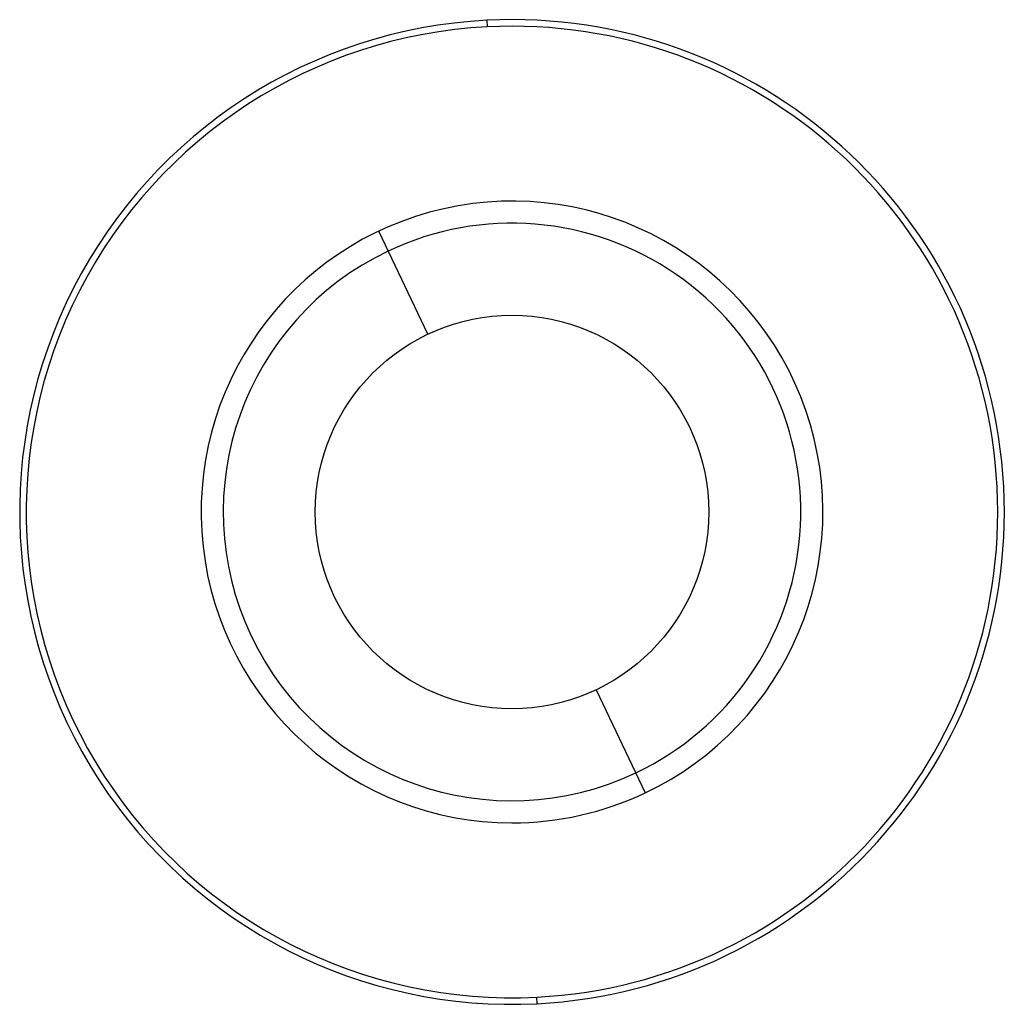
# Model space of a CAD drawing. Header units: inches. Extents: x -5.9 to 5.9, y -5.9 to 5.9.
import ezdxf

# ---------------------------------------------------------------- set-up
doc = ezdxf.new("R2010")
doc.units = ezdxf.units.IN
doc.header["$MEASUREMENT"] = 0

msp = doc.modelspace()

# ---------------------------------------------------------------- linework, layer by layer
at = {"color": 7, "linetype": 'Continuous', "lineweight": 25}
for p, q in [((-0.302, 5.898), (-0.298, 5.819)), ((-1.011, 2.132), (-1.598, 3.369)), ((1.011, -2.132), (1.598, -3.369)), ((0.302, -5.898), (0.298, -5.819))]:
    msp.add_line(p, q, dxfattribs=at)
msp.add_circle((0, 0), 2.36, dxfattribs=at)
for radius, start, end in [(5.906, 272.9352, 92.9352), (5.906, 92.9352, 272.9352), (5.827, 92.9352, 272.9352), (5.827, 272.9352, 92.9352), (3.729, 295.3708, 270), (3.464, 295.3708, 115.3708), (3.464, 115.3708, 295.3708), (3.729, 270, 295.3708)]:
    msp.add_arc((0, 0), radius, start, end, dxfattribs=at)

doc.saveas('drawing.dxf')
